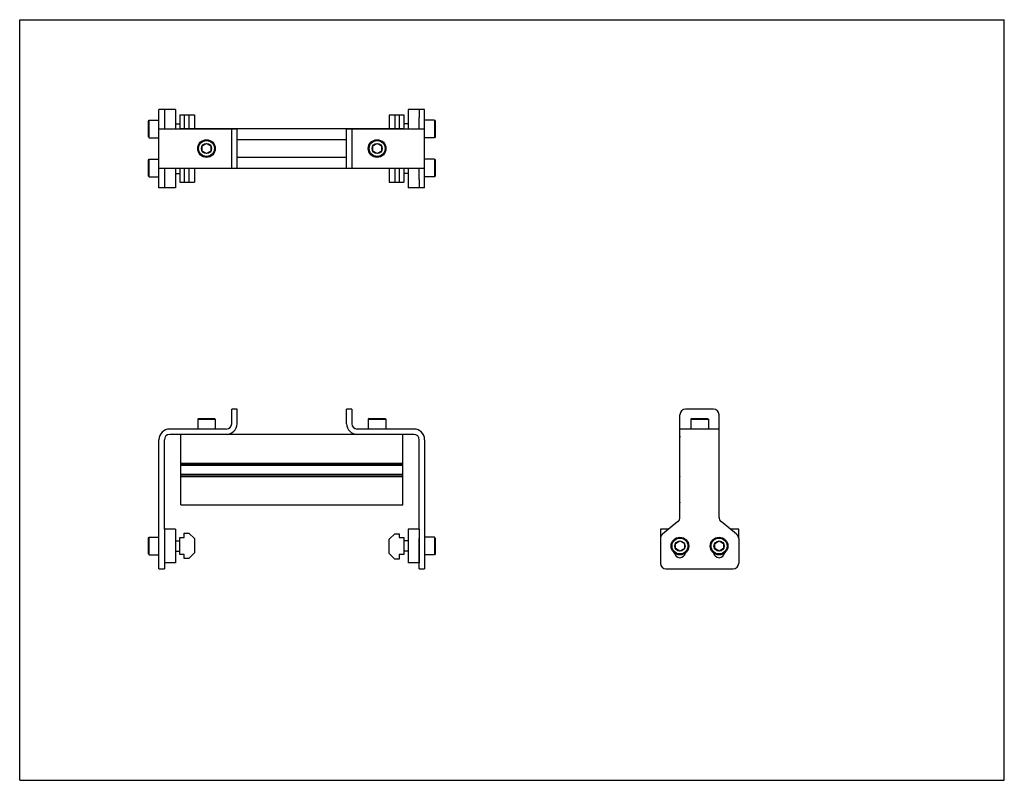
# Model space of a CAD drawing. Header units: inches. Extents: x 0 to 22, y 0 to 17.
import ezdxf

# ---------------------------------------------------------------- set-up
doc = ezdxf.new("R2010")
doc.units = ezdxf.units.IN
doc.header["$LTSCALE"] = 1.21
doc.header["$MEASUREMENT"] = 0
doc.layers.get('0').update_dxf_attribs({"linetype": 'CONTINUOUS'})
for name, color, linetype in [('200626M_BL3', 7, 'CONTINUOUS'), ('200626M_BL8', 7, 'CONTINUOUS'), ('202444_BL2', 7, 'CONTINUOUS'), ('202444_BL7', 7, 'CONTINUOUS'), ('207134_BL1', 7, 'CONTINUOUS'), ('207134_BL6', 7, 'CONTINUOUS'), ('207135_WW_207135_05_BL4', 7, 'CONTINUOUS'), ('9206XXM_920614M_BL10', 7, 'CONTINUOUS'), ('9206XXM_920614M_BL5', 7, 'CONTINUOUS'), ('9206XXM_920620M_BL0', 7, 'CONTINUOUS'), ('9206XXM_920620M_BL11', 7, 'CONTINUOUS'), ('9206XXM_920620M_BL12', 7, 'CONTINUOUS'), ('9206XXM_920620M_BL9', 7, 'CONTINUOUS')]:
    doc.layers.add(name, color=color, linetype=linetype)

# ---------------------------------------------------------------- blocks, each defined once
blk = doc.blocks.new('9206XXM_920620M_BL0', base_point=(3.227, 9.459))
at = {"layer": '9206XXM_920620M_BL0', "color": 7, "linetype": 'CONTINUOUS'}
for p, q in [((2.876, 13.86), (2.896, 13.88)), ((2.896, 13.486), (2.896, 13.88)), ((2.896, 13.88), (3.112, 13.88)), ((2.876, 13.506), (2.876, 13.86)), ((2.876, 13.506), (2.896, 13.486)), ((2.896, 13.486), (3.112, 13.486)), ((3.482, 13.565), (3.578, 13.565)), ((2.876, 5.413), (2.896, 5.433)), ((2.876, 5.059), (2.876, 5.413)), ((2.896, 5.039), (2.896, 5.433)), ((2.896, 5.433), (3.112, 5.433)), ((3.482, 5.354), (3.578, 5.354)), ((3.482, 5.118), (3.578, 5.118)), ((2.876, 5.059), (2.896, 5.039)), ((2.896, 5.039), (3.112, 5.039))]:
    blk.add_line(p, q, dxfattribs=at)
blk = doc.blocks.new('207134_BL1', base_point=(3.985, 9.861))
at = {"layer": '207134_BL1', "color": 7, "linetype": 'CONTINUOUS'}
for p, q in [((3.112, 13.245), (3.112, 14.995)), ((3.232, 14.995), (3.112, 14.995)), ((3.232, 14.811), (3.232, 14.558)), ((3.112, 14.558), (4.857, 14.558)), ((4.737, 13.683), (4.737, 14.558)), ((4.857, 13.683), (4.857, 14.558)), ((3.112, 13.683), (4.857, 13.683)), ((3.232, 13.683), (3.232, 13.429)), ((3.232, 13.245), (3.112, 13.245)), ((4.737, 7.971), (4.737, 8.296)), ((4.857, 8.296), (4.737, 8.296)), ((4.857, 7.971), (4.857, 8.296)), ((4.617, 7.851), (3.352, 7.851)), ((4.617, 7.731), (3.352, 7.731)), ((3.112, 4.726), (3.112, 7.611)), ((3.232, 5.611), (3.232, 7.611)), ((3.232, 5.402), (3.232, 4.726)), ((3.112, 4.726), (3.232, 4.726))]:
    blk.add_line(p, q, dxfattribs=at)
for centre, radius, start, end in [((4.617, 7.971), 0.24, 270, 360), ((4.617, 7.971), 0.12, 270, 360), ((3.352, 7.611), 0.24, 90, 180), ((3.352, 7.611), 0.12, 90, 180)]:
    blk.add_arc(centre, radius, start, end, dxfattribs=at)
blk = doc.blocks.new('202444_BL2', base_point=(3.357, 9.928))
at = {"layer": '202444_BL2', "color": 7, "linetype": 'CONTINUOUS'}
for p, q in [((3.232, 14.995), (3.232, 14.811)), ((3.482, 14.995), (3.232, 14.995)), ((3.482, 14.995), (3.482, 14.558)), ((3.482, 13.683), (3.482, 13.245)), ((3.232, 13.429), (3.232, 13.245)), ((3.482, 13.245), (3.232, 13.245)), ((3.232, 5.611), (3.232, 4.861)), ((3.482, 5.611), (3.232, 5.611)), ((3.482, 5.611), (3.482, 4.861)), ((3.482, 4.861), (3.232, 4.861))]:
    blk.add_line(p, q, dxfattribs=at)
blk = doc.blocks.new('200626M_BL3', base_point=(3.742, 9.915))
at = {"layer": '200626M_BL3', "color": 7, "linetype": 'CONTINUOUS'}
for p, q in [((3.578, 14.87), (3.578, 14.558)), ((3.578, 14.87), (3.906, 14.87)), ((3.678, 14.87), (3.678, 14.561)), ((3.781, 14.87), (3.781, 14.561)), ((3.906, 14.87), (3.906, 14.561)), ((3.578, 13.683), (3.578, 13.37)), ((3.678, 13.679), (3.678, 13.37)), ((3.781, 13.679), (3.781, 13.37)), ((3.906, 13.679), (3.906, 13.37)), ((3.578, 13.37), (3.906, 13.37)), ((3.678, 5.424), (3.678, 5.527)), ((3.678, 5.527), (3.781, 5.527)), ((3.906, 5.402), (3.781, 5.527)), ((3.578, 5.049), (3.578, 5.424)), ((3.578, 5.424), (3.678, 5.424)), ((3.906, 5.402), (3.906, 5.086)), ((3.781, 4.961), (3.906, 5.086)), ((3.678, 5.049), (3.578, 5.049)), ((3.678, 4.961), (3.678, 5.049)), ((3.781, 4.961), (3.678, 4.961))]:
    blk.add_line(p, q, dxfattribs=at)
blk = doc.blocks.new('207135_WW_207135_05_BL4', base_point=(9.615, 10.359))
at = {"layer": '207135_WW_207135_05_BL4', "color": 7, "linetype": 'CONTINUOUS'}
for p, q in [((3.6, 14.558), (3.6, 14.561)), ((8.56, 14.561), (3.6, 14.561)), ((8.56, 14.561), (8.56, 14.558)), ((7.303, 14.317), (4.857, 14.317)), ((7.303, 13.923), (4.857, 13.923)), ((3.6, 13.679), (3.6, 13.683)), ((3.6, 13.679), (8.56, 13.679)), ((8.56, 13.683), (8.56, 13.679)), ((3.6, 6.156), (3.6, 7.731)), ((7.543, 7.731), (4.617, 7.731)), ((8.56, 6.156), (8.56, 7.731)), ((14.749, 7.091), (14.749, 7.669)), ((15.631, 7.091), (15.631, 7.669)), ((3.6, 7.091), (8.56, 7.091)), ((3.6, 7.055), (8.56, 7.055)), ((3.6, 7.045), (8.56, 7.045)), ((14.749, 7.091), (14.752, 7.088)), ((15.627, 7.088), (15.631, 7.091)), ((3.6, 6.842), (8.56, 6.842)), ((3.6, 6.829), (8.56, 6.829)), ((3.6, 6.793), (8.56, 6.793)), ((14.752, 6.797), (14.749, 6.793)), ((14.749, 6.219), (14.749, 6.793)), ((15.631, 6.793), (15.627, 6.797)), ((15.631, 6.219), (15.631, 6.793)), ((3.6, 6.156), (8.56, 6.156))]:
    blk.add_line(p, q, dxfattribs=at)
for centre, start, end in [((14.811, 7.669), 160.9497, 180), ((15.568, 7.669), 0, 19.0507), ((14.811, 6.219), 180, 199.0507), ((15.568, 6.219), 340.9497, 360)]:
    blk.add_arc(centre, 0.0625, start, end, dxfattribs=at)
blk = doc.blocks.new('9206XXM_920614M_BL5', base_point=(4.174, 11.084))
at = {"layer": '9206XXM_920614M_BL5', "color": 7, "linetype": 'CONTINUOUS'}
for p, q in [((4.076, 14.177), (4.174, 14.234)), ((4.076, 14.063), (4.076, 14.177)), ((4.174, 14.234), (4.273, 14.177)), ((4.273, 14.177), (4.273, 14.063)), ((4.174, 14.007), (4.076, 14.063)), ((4.273, 14.063), (4.174, 14.007)), ((3.997, 8.087), (3.977, 8.068)), ((3.977, 8.068), (3.977, 7.851)), ((3.977, 8.068), (4.371, 8.068)), ((3.997, 8.087), (4.351, 8.087)), ((4.351, 8.087), (4.371, 8.068)), ((4.371, 8.068), (4.371, 7.851))]:
    blk.add_line(p, q, dxfattribs=at)
for radius in [0.197, 0.177, 0.114]:
    blk.add_circle((4.174, 14.12), radius, dxfattribs=at)
blk = doc.blocks.new('207134_BL6', base_point=(11.684, 9.861))
at = {"layer": '207134_BL6', "color": 7, "linetype": 'CONTINUOUS'}
for p, q in [((9.048, 14.995), (8.928, 14.995)), ((9.048, 13.245), (9.048, 14.995)), ((8.928, 14.558), (8.928, 14.811)), ((7.303, 14.558), (9.048, 14.558)), ((7.303, 13.683), (7.303, 14.558)), ((7.423, 14.558), (7.423, 13.683)), ((7.303, 13.683), (9.048, 13.683)), ((8.928, 13.429), (8.928, 13.683)), ((9.048, 13.245), (8.928, 13.245)), ((7.303, 7.971), (7.303, 8.296)), ((7.423, 8.296), (7.303, 8.296)), ((7.423, 8.296), (7.423, 7.971)), ((14.752, 5.877), (14.752, 8.171)), ((15.502, 8.296), (14.877, 8.296)), ((15.627, 5.877), (15.627, 8.171)), ((8.808, 7.851), (7.543, 7.851)), ((8.808, 7.731), (7.543, 7.731)), ((15.627, 7.851), (14.752, 7.851)), ((8.928, 5.611), (8.928, 7.611)), ((9.048, 7.611), (9.048, 4.726)), ((14.706, 5.781), (14.361, 5.499)), ((16.019, 5.499), (15.673, 5.781)), ((8.928, 4.726), (8.928, 5.402)), ((14.315, 5.402), (14.315, 4.851)), ((16.065, 5.402), (16.065, 4.851)), ((8.928, 4.726), (9.048, 4.726)), ((14.44, 4.726), (15.94, 4.726))]:
    blk.add_line(p, q, dxfattribs=at)
for centre, radius, start, end in [((14.877, 8.171), 0.125, 90, 180), ((15.502, 8.171), 0.125, 0, 90), ((7.543, 7.971), 0.24, 180, 270), ((7.543, 7.971), 0.12, 180, 270), ((8.808, 7.611), 0.24, 0, 90), ((8.808, 7.611), 0.12, 0, 90), ((14.627, 5.877), 0.125, 309.2144, 360), ((15.752, 5.877), 0.125, 180, 230.7856), ((14.44, 5.402), 0.125, 129.2144, 180), ((15.94, 5.402), 0.125, 0, 50.7856), ((14.752, 5.101), 0.125, 188.3515, 351.6436), ((15.627, 5.101), 0.125, 188.3515, 351.6436), ((14.44, 4.851), 0.125, 180, 270), ((15.94, 4.851), 0.125, 270, 360)]:
    blk.add_arc(centre, radius, start, end, dxfattribs=at)
blk = doc.blocks.new('202444_BL7', base_point=(12.371, 9.928))
at = {"layer": '202444_BL7', "color": 7, "linetype": 'CONTINUOUS'}
for p, q in [((8.928, 14.995), (8.678, 14.995)), ((8.678, 14.995), (8.678, 14.558)), ((8.928, 14.995), (8.928, 14.811)), ((8.678, 13.683), (8.678, 13.245)), ((8.928, 13.429), (8.928, 13.245)), ((8.928, 13.245), (8.678, 13.245)), ((8.928, 5.611), (8.678, 5.611)), ((8.678, 5.611), (8.678, 4.861)), ((8.928, 5.611), (8.928, 4.861)), ((14.315, 5.611), (14.315, 5.402)), ((14.499, 5.611), (14.315, 5.611)), ((16.065, 5.611), (15.881, 5.611)), ((16.065, 5.402), (16.065, 5.611)), ((8.928, 4.861), (8.678, 4.861))]:
    blk.add_line(p, q, dxfattribs=at)
blk = doc.blocks.new('200626M_BL8', base_point=(8.418, 9.908))
at = {"layer": '200626M_BL8', "color": 7, "linetype": 'CONTINUOUS'}
for p, q in [((8.254, 14.87), (8.582, 14.87)), ((8.254, 14.87), (8.254, 14.561)), ((8.379, 14.87), (8.379, 14.561)), ((8.482, 14.87), (8.482, 14.561)), ((8.582, 14.87), (8.582, 14.558)), ((8.254, 13.679), (8.254, 13.37)), ((8.379, 13.679), (8.379, 13.37)), ((8.482, 13.679), (8.482, 13.37)), ((8.582, 13.683), (8.582, 13.37)), ((8.254, 13.37), (8.582, 13.37)), ((8.379, 5.512), (8.254, 5.387)), ((8.379, 5.512), (8.482, 5.512)), ((8.482, 5.512), (8.482, 5.424)), ((8.254, 5.071), (8.254, 5.387)), ((8.482, 5.424), (8.582, 5.424)), ((8.582, 5.424), (8.582, 5.049)), ((8.254, 5.071), (8.379, 4.946)), ((8.482, 4.946), (8.379, 4.946)), ((8.582, 5.049), (8.482, 5.049)), ((8.482, 5.049), (8.482, 4.946))]:
    blk.add_line(p, q, dxfattribs=at)
blk = doc.blocks.new('9206XXM_920620M_BL9', base_point=(11.766, 9.459))
at = {"layer": '9206XXM_920620M_BL9', "color": 7, "linetype": 'CONTINUOUS'}
for p, q in [((9.265, 13.88), (9.048, 13.88)), ((9.265, 13.88), (9.284, 13.86)), ((9.265, 13.88), (9.265, 13.486)), ((9.284, 13.86), (9.284, 13.506)), ((8.678, 13.565), (8.582, 13.565)), ((9.265, 13.486), (9.048, 13.486)), ((9.284, 13.506), (9.265, 13.486)), ((8.678, 5.354), (8.582, 5.354)), ((9.265, 5.433), (9.048, 5.433)), ((9.284, 5.413), (9.265, 5.433)), ((9.265, 5.433), (9.265, 5.039)), ((9.284, 5.413), (9.284, 5.059)), ((14.654, 5.293), (14.752, 5.35)), ((14.654, 5.179), (14.654, 5.293)), ((14.752, 5.35), (14.851, 5.293)), ((14.851, 5.293), (14.851, 5.179)), ((8.678, 5.118), (8.582, 5.118)), ((14.752, 5.123), (14.654, 5.179)), ((14.851, 5.179), (14.752, 5.123)), ((9.265, 5.039), (9.048, 5.039)), ((9.284, 5.059), (9.265, 5.039))]:
    blk.add_line(p, q, dxfattribs=at)
for radius in [0.197, 0.177, 0.114]:
    blk.add_circle((14.752, 5.236), radius, dxfattribs=at)
blk = doc.blocks.new('9206XXM_920614M_BL10', base_point=(11.588, 11.084))
at = {"layer": '9206XXM_920614M_BL10', "color": 7, "linetype": 'CONTINUOUS'}
for p, q in [((7.888, 14.177), (7.986, 14.234)), ((7.888, 14.063), (7.888, 14.177)), ((7.986, 14.234), (8.085, 14.177)), ((8.085, 14.177), (8.085, 14.063)), ((7.986, 14.007), (7.888, 14.063)), ((8.085, 14.063), (7.986, 14.007)), ((7.809, 8.087), (7.789, 8.068)), ((7.789, 8.068), (7.789, 7.851)), ((7.789, 8.068), (8.183, 8.068)), ((7.809, 8.087), (8.163, 8.087)), ((8.163, 8.087), (8.183, 8.068)), ((8.183, 8.068), (8.183, 7.851)), ((15.013, 8.087), (14.993, 8.068)), ((14.993, 8.068), (14.993, 7.851)), ((14.993, 8.068), (15.387, 8.068)), ((15.013, 8.087), (15.367, 8.087)), ((15.367, 8.087), (15.387, 8.068)), ((15.387, 8.068), (15.387, 7.851))]:
    blk.add_line(p, q, dxfattribs=at)
for radius in [0.197, 0.177, 0.114]:
    blk.add_circle((7.986, 14.12), radius, dxfattribs=at)
blk = doc.blocks.new('9206XXM_920620M_BL11', base_point=(3.227, 14.558))
at = {"layer": '9206XXM_920620M_BL11', "color": 7, "linetype": 'CONTINUOUS'}
for p, q in [((2.876, 14.735), (2.896, 14.755)), ((2.896, 14.361), (2.896, 14.755)), ((2.896, 14.755), (3.112, 14.755)), ((2.876, 14.381), (2.876, 14.735)), ((3.482, 14.676), (3.578, 14.676)), ((2.876, 14.381), (2.896, 14.361)), ((2.896, 14.361), (3.112, 14.361))]:
    blk.add_line(p, q, dxfattribs=at)
blk = doc.blocks.new('9206XXM_920620M_BL12', base_point=(12.203, 9.897))
at = {"layer": '9206XXM_920620M_BL12', "color": 7, "linetype": 'CONTINUOUS'}
for p, q in [((9.265, 14.755), (9.048, 14.755)), ((9.265, 14.755), (9.284, 14.735)), ((9.265, 14.755), (9.265, 14.361)), ((8.678, 14.676), (8.582, 14.676)), ((9.284, 14.735), (9.284, 14.381)), ((9.265, 14.361), (9.048, 14.361)), ((9.284, 14.381), (9.265, 14.361)), ((15.529, 5.293), (15.627, 5.35)), ((15.529, 5.179), (15.529, 5.293)), ((15.627, 5.35), (15.726, 5.293)), ((15.726, 5.293), (15.726, 5.179)), ((15.627, 5.123), (15.529, 5.179)), ((15.726, 5.179), (15.627, 5.123))]:
    blk.add_line(p, q, dxfattribs=at)
for radius in [0.197, 0.177, 0.114]:
    blk.add_circle((15.627, 5.236), radius, dxfattribs=at)

msp = doc.modelspace()

# ---------------------------------------------------------------- linework, layer by layer
at = {"color": 7, "linetype": 'CONTINUOUS'}
for p, q in [((0, 0), (0, 17)), ((0, 17), (22, 17)), ((22, 0), (22, 17)), ((0, 0), (22, 0))]:
    msp.add_line(p, q, dxfattribs=at)

# ---------------------------------------------------------------- block references
at = {"layer": '200626M_BL3'}
msp.add_blockref('200626M_BL3', (3.742, 9.915), dxfattribs=at)
at = {"layer": '200626M_BL8'}
msp.add_blockref('200626M_BL8', (8.418, 9.908), dxfattribs=at)
at = {"layer": '202444_BL2'}
msp.add_blockref('202444_BL2', (3.357, 9.928), dxfattribs=at)
at = {"layer": '202444_BL7'}
msp.add_blockref('202444_BL7', (12.371, 9.928), dxfattribs=at)
at = {"layer": '207134_BL1'}
msp.add_blockref('207134_BL1', (3.985, 9.861), dxfattribs=at)
at = {"layer": '207134_BL6'}
msp.add_blockref('207134_BL6', (11.684, 9.861), dxfattribs=at)
at = {"layer": '207135_WW_207135_05_BL4'}
msp.add_blockref('207135_WW_207135_05_BL4', (9.615, 10.359), dxfattribs=at)
at = {"layer": '9206XXM_920614M_BL10'}
msp.add_blockref('9206XXM_920614M_BL10', (11.588, 11.084), dxfattribs=at)
at = {"layer": '9206XXM_920614M_BL5'}
msp.add_blockref('9206XXM_920614M_BL5', (4.174, 11.084), dxfattribs=at)
at = {"layer": '9206XXM_920620M_BL0'}
msp.add_blockref('9206XXM_920620M_BL0', (3.227, 9.459), dxfattribs=at)
at = {"layer": '9206XXM_920620M_BL11'}
msp.add_blockref('9206XXM_920620M_BL11', (3.227, 14.558), dxfattribs=at)
at = {"layer": '9206XXM_920620M_BL12'}
msp.add_blockref('9206XXM_920620M_BL12', (12.203, 9.897), dxfattribs=at)
at = {"layer": '9206XXM_920620M_BL9'}
msp.add_blockref('9206XXM_920620M_BL9', (11.766, 9.459), dxfattribs=at)

doc.saveas('drawing.dxf')
